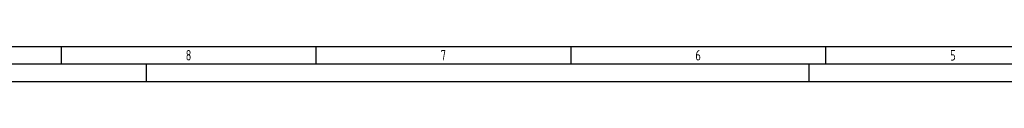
# Paper-space layout 'A0 - Layout' of a CAD drawing. Extents: x 2 to 1191, y 2 to 843.
# Tile 2 of 6: x 584 to 866, y 2 to 12. Entities that reach past the tile are written whole.
import ezdxf
from ezdxf.enums import TextEntityAlignment as Align

# ---------------------------------------------------------------- set-up
doc = ezdxf.new("R2010")
doc.units = 0
doc.header["$LTSCALE"] = 50
doc.header["$MEASUREMENT"] = 0
doc.layers.get('0').update_dxf_attribs({"color": 6, "linetype": 'CONTINUOUS'})
doc.layers.add('RAHMEN', color=6, linetype='CONTINUOUS')
doc.layers.get('0').off()
doc.styles.add('ISO8', font='ISOCP3.SHX', dxfattribs={"width": 0.8})

# ---------------------------------------------------------------- blocks, each defined once
blk = doc.blocks.new('RAHMEN-A0')
at = {"layer": 'RAHMEN', "color": 2}
for p, q in [((10, 10), (996, 10)), ((594.5, 10), (594.5, 5)), ((667.56, 10), (667.56, 5)), ((740.62, 10), (740.62, 5)), ((813.69, 10), (813.69, 5))]:
    blk.add_line(p, q, dxfattribs=at)
at = {"layer": 'RAHMEN', "color": 5}
blk.add_line((5, 5), (1184, 5), dxfattribs=at)
at = {"layer": 'RAHMEN', "color": 3}
for p, q in [((619, 0), (619, 5)), ((809, 0), (809, 5)), ((0, 0), (1189, 0))]:
    blk.add_line(p, q, dxfattribs=at)
at = {"layer": 'RAHMEN', "color": 2, "style": 'ISO8', "width": 0.8}
for s, p in [('8', (631.03, 7.5)), ('7', (704.09, 7.5)), ('6', (777.16, 7.5)), ('5', (850.22, 7.5))]:
    blk.add_text(s, height=3, dxfattribs=at).set_placement(p, align=Align.MIDDLE)

psp = doc.layouts.new('A0 - Layout')

# ---------------------------------------------------------------- block references
psp.add_blockref('RAHMEN-A0', (1.55, 1.61))

doc.saveas('drawing.dxf')
